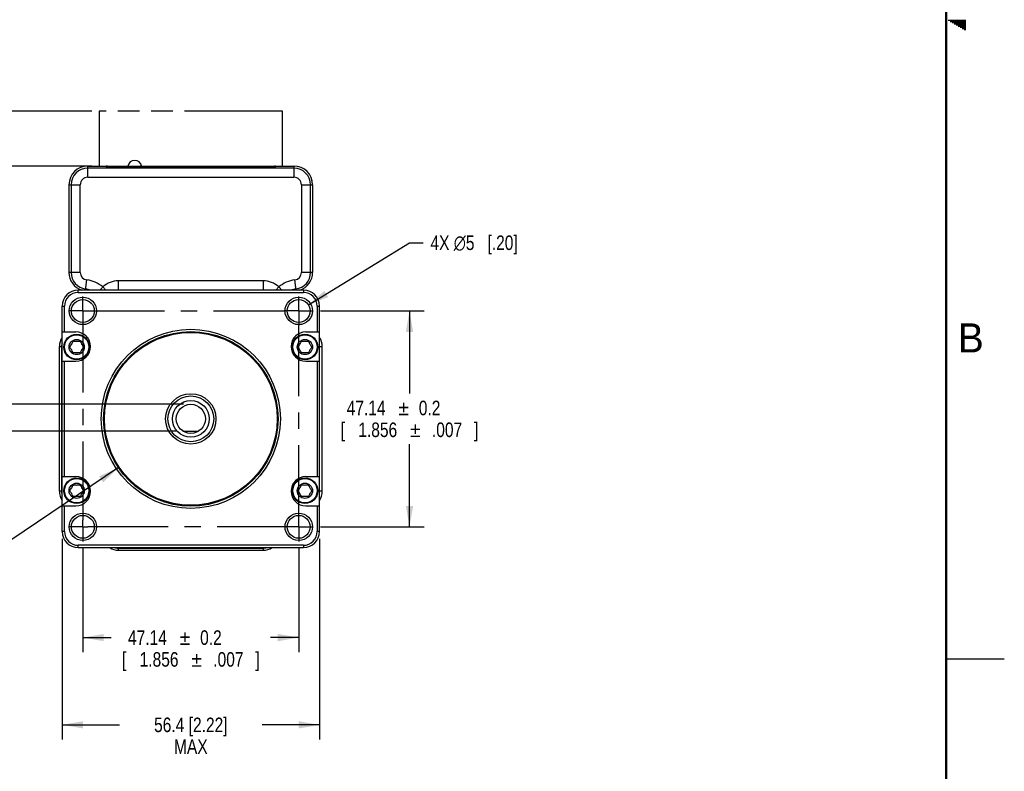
# Model space of a CAD drawing. Header units: inches. Extents: x 0 to 34, y 0 to 22.
# Tile 40 of 50: x 25.5 to 34, y 4.5 to 11. Entities that reach past the tile are written whole.
import ezdxf
from ezdxf.enums import TextEntityAlignment as Align

# ---------------------------------------------------------------- set-up
doc = ezdxf.new("R2010")
doc.units = ezdxf.units.IN
doc.header["$LTSCALE"] = 1.87
doc.header["$MEASUREMENT"] = 0
doc.linetypes.add('CENTER', pattern=[0.6, 0.375, -0.075, 0.075, -0.075])
doc.linetypes.add('PHANTOM', pattern=[0.8, 0.45, -0.05, 0.1, -0.05, 0.1, -0.05])
doc.layers.get('0').update_dxf_attribs({"linetype": 'CONTINUOUS'})
for name, color, linetype in [('02___PRT_ALL_AXES', 7, 'CONTINUOUS'), ('DIMENSIONS', 7, 'CONTINUOUS'), ('REFERENCES', 7, 'CONTINUOUS')]:
    doc.layers.add(name, color=color, linetype=linetype)
doc.styles.get("Standard").update_dxf_attribs({"font": 'txt', "width": 0.8})
doc.styles.add('TEXTSTYLE_1', font='gdt', dxfattribs={"width": 0.8})
doc.styles.add('TEXTSTYLE_2', font='txt')
doc.dimstyles.new('DIMSTYLE_1', dxfattribs={"dimtxt": 0.125, "dimasz": 0.18, "dimexe": 0.18, "dimexo": 0.0625, "dimgap": 0.09, "dimtad": 0, "dimtih": 1, "dimtoh": 1, "dimdec": 1, "dimdsep": 46, "dimtxsty": 'STANDARD', "dimblk": '_FILLED', "dimblk1": '_FILLED', "dimblk2": '_FILLED', "dimcen": 0.09, "dimadec": 0, "dimazin": 0, "dimtp": 0.1, "dimtm": 0.1, "dimtfac": 1, "dimtdec": 1, "dimtofl": 0, "dimtmove": 0, "dimatfit": 3, "dimldrblk": '_FILLED', "dimfxl": 1, "dimtolj": 1, "dimarcsym": 0})
doc.dimstyles.new('DIMSTYLE_6', dxfattribs={"dimtxt": 0.125, "dimasz": 0.18, "dimexe": 0.18, "dimexo": 0.0625, "dimgap": 0.09, "dimtad": 0, "dimtih": 1, "dimtoh": 1, "dimdsep": 46, "dimtxsty": 'STANDARD', "dimblk": '_FILLED', "dimblk1": '_FILLED', "dimblk2": '_FILLED', "dimcen": 0.09, "dimadec": 0, "dimazin": 0, "dimtol": 1, "dimtp": 0.2, "dimtm": 0.2, "dimtfac": 1, "dimtofl": 0, "dimtmove": 0, "dimatfit": 3, "dimldrblk": '_FILLED', "dimfxl": 1, "dimtolj": 1, "dimarcsym": 0})
doc.dimstyles.new('DIMSTYLE_7', dxfattribs={"dimtxt": 0.125, "dimasz": 0.18, "dimexe": 0.18, "dimexo": 0.0625, "dimgap": 0.09, "dimtad": 0, "dimtih": 1, "dimtoh": 1, "dimdsep": 46, "dimtxsty": 'STANDARD', "dimblk": '_FILLED', "dimblk1": '_FILLED', "dimblk2": '_FILLED', "dimcen": 0.09, "dimadec": 0, "dimazin": 0, "dimtol": 1, "dimtp": 0.05, "dimtm": 0.05, "dimtfac": 1, "dimtofl": 0, "dimtmove": 0, "dimatfit": 3, "dimldrblk": '_FILLED', "dimfxl": 1, "dimtolj": 1, "dimarcsym": 0})
doc.dimstyles.new('DIMSTYLE_8', dxfattribs={"dimtxt": 0.125, "dimasz": 0.18, "dimexe": 0.18, "dimexo": 0.0625, "dimgap": 0.09, "dimtad": 0, "dimtih": 1, "dimtoh": 1, "dimdec": 1, "dimdsep": 46, "dimtxsty": 'STANDARD', "dimblk": '_FILLED', "dimblk1": '_FILLED', "dimblk2": '_FILLED', "dimcen": 0.09, "dimadec": 0, "dimazin": 0, "dimtp": 0.1, "dimtm": 0.1, "dimtfac": 1, "dimtdec": 1, "dimtofl": 0, "dimtmove": 0, "dimatfit": 3, "dimldrblk": '_FILLED', "dimfxl": 1, "dimtolj": 1, "dimarcsym": 0})
doc.dimstyles.new('DIMSTYLE_9', dxfattribs={"dimtxt": 0.125, "dimasz": 0.18, "dimexe": 0.18, "dimexo": 0.0625, "dimgap": 0.09, "dimtad": 0, "dimtih": 1, "dimtoh": 1, "dimdec": 1, "dimdsep": 46, "dimtxsty": 'STANDARD', "dimblk": '_FILLED', "dimblk1": '_FILLED', "dimblk2": '_FILLED', "dimcen": 0.09, "dimadec": 0, "dimazin": 0, "dimtol": 1, "dimtp": 0.1, "dimtm": 0.1, "dimtfac": 1, "dimtdec": 1, "dimtofl": 0, "dimtmove": 0, "dimatfit": 3, "dimldrblk": '_FILLED', "dimfxl": 1, "dimtolj": 1, "dimarcsym": 0})

# ---------------------------------------------------------------- blocks, each defined once
blk = doc.blocks.new('_FILLED')
at = {"color": 0, "linetype": 'BYBLOCK'}
blk.add_solid([(0, 0), (-1, 0.174), (-1, -0.174)], dxfattribs=at)
blk = doc.blocks.new('*D3')
at = {"layer": 'DIMENSIONS', "color": 2, "linetype": 'CONTINUOUS'}
for p, q in [((25.1262, 10.5758), (24.8423, 10.5758)), ((25.1262, 10.209), (25.1262, 10.5758)), ((26.1563, 10.209), (25.0012, 10.209)), ((26.1563, 9.7366), (25.0012, 9.7366)), ((25.1262, 9.7366), (25.1262, 9.3766))]:
    blk.add_line(p, q, dxfattribs=at)
at = {"layer": 'DIMENSIONS', "color": 2, "linetype": 'CONTINUOUS', "xscale": 0.18, "yscale": 0.18, "zscale": 0.18}
for p, rotation in [((25.1262, 10.209), 270), ((25.1262, 9.7366), 90)]:
    blk.add_blockref('_FILLED', p, dxfattribs=dict(at, rotation=rotation))
at = {"layer": 'DIMENSIONS', "color": 2, "linetype": 'CONTINUOUS', "insert": (24.7798, 10.6383), "char_height": 0.125, "width": 1.6, "attachment_point": 3, "line_spacing_factor": 0.9}
blk.add_mtext('12{\\Ftxt.shx;\\W1.000000;\\H0.125000; }[.47]\\PMATING CONNECTOR', dxfattribs=at)
blk = doc.blocks.new('*D13')
at = {"layer": 'DIMENSIONS', "color": 2, "linetype": 'CONTINUOUS'}
for p, q in [((28.1216, 8.4917), (29.0112, 8.4917)), ((28.8862, 8.4917), (28.8862, 7.7825)), ((28.8862, 6.6358), (28.8862, 7.345)), ((28.1216, 6.6358), (29.0112, 6.6358))]:
    blk.add_line(p, q, dxfattribs=at)
at = {"layer": 'DIMENSIONS', "color": 2, "linetype": 'CONTINUOUS', "xscale": 0.18, "yscale": 0.18, "zscale": 0.18}
for p, rotation in [((28.8862, 8.4917), 90), ((28.8862, 6.6358), 270)]:
    blk.add_blockref('_FILLED', p, dxfattribs=dict(at, rotation=rotation))
at = {"layer": 'DIMENSIONS', "color": 2, "linetype": 'CONTINUOUS', "width": 0.8}
for s, p in [('47.14', (28.5133, 7.595)), ('0.2', (29.0591, 7.595)), ('[', (28.3133, 7.4075)), ('1.856', (28.6133, 7.4075)), ('.007', (29.2091, 7.4075)), (']', (29.4591, 7.4075))]:
    blk.add_text(s, height=0.125, dxfattribs=at).set_placement(p, align=Align.CENTER)
at = {"layer": 'DIMENSIONS', "color": 2, "linetype": 'CONTINUOUS', "style": 'TEXTSTYLE_1'}
for p in [(28.8362, 7.595), (28.9362, 7.4075)]:
    blk.add_text('`', height=0.125, dxfattribs=at).set_placement(p, align=Align.CENTER)
blk = doc.blocks.new('*D14')
at = {"layer": 'DIMENSIONS', "color": 2, "linetype": 'CONTINUOUS'}
for p, q in [((26.0782, 6.4483), (26.0782, 5.5588)), ((27.9341, 6.4483), (27.9341, 5.5588)), ((26.0782, 5.6838), (26.3208, 5.6838)), ((27.9341, 5.6838), (27.6916, 5.6838))]:
    blk.add_line(p, q, dxfattribs=at)
at = {"layer": 'DIMENSIONS', "color": 2, "linetype": 'CONTINUOUS', "xscale": 0.18, "yscale": 0.18, "zscale": 0.18, "rotation": 180}
blk.add_blockref('_FILLED', (26.0782, 5.6838), dxfattribs=at)
at = {"layer": 'DIMENSIONS', "color": 2, "linetype": 'CONTINUOUS', "xscale": 0.18, "yscale": 0.18, "zscale": 0.18}
blk.add_blockref('_FILLED', (27.9341, 5.6838), dxfattribs=at)
at = {"layer": 'DIMENSIONS', "color": 2, "linetype": 'CONTINUOUS', "style": 'TEXTSTYLE_1'}
for p in [(26.9562, 5.6213), (27.0562, 5.4338)]:
    blk.add_text('`', height=0.125, dxfattribs=at).set_placement(p, align=Align.CENTER)
at = {"layer": 'DIMENSIONS', "color": 2, "linetype": 'CONTINUOUS', "width": 0.8}
for s, p in [('47.14', (26.6333, 5.6213)), ('0.2', (27.1791, 5.6213)), ('[', (26.4333, 5.4338)), ('1.856', (26.7333, 5.4338)), ('.007', (27.3291, 5.4338)), (']', (27.5791, 5.4338))]:
    blk.add_text(s, height=0.125, dxfattribs=at).set_placement(p, align=Align.CENTER)
blk = doc.blocks.new('*D15')
at = {"layer": 'DIMENSIONS', "color": 2, "linetype": 'CONTINUOUS'}
for p, q in [((25.8999, 6.5328), (25.8999, 4.8088)), ((28.1125, 6.5328), (28.1125, 4.8088)), ((25.8999, 4.9338), (26.3937, 4.9338)), ((28.1125, 4.9338), (27.6187, 4.9338))]:
    blk.add_line(p, q, dxfattribs=at)
at = {"layer": 'DIMENSIONS', "color": 2, "linetype": 'CONTINUOUS', "xscale": 0.18, "yscale": 0.18, "zscale": 0.18, "rotation": 180}
blk.add_blockref('_FILLED', (25.8999, 4.9338), dxfattribs=at)
at = {"layer": 'DIMENSIONS', "color": 2, "linetype": 'CONTINUOUS', "xscale": 0.18, "yscale": 0.18, "zscale": 0.18}
blk.add_blockref('_FILLED', (28.1125, 4.9338), dxfattribs=at)
at = {"layer": 'DIMENSIONS', "color": 2, "linetype": 'CONTINUOUS', "insert": (27.0062, 4.9963), "char_height": 0.125, "width": 1.1, "attachment_point": 2, "line_spacing_factor": 0.9}
blk.add_mtext('56.4 [2.22]\\PMAX', dxfattribs=at)
blk = doc.blocks.new('*D16')
at = {"layer": 'DIMENSIONS', "color": 2, "linetype": 'CONTINUOUS'}
for p, q in [((26.3842, 7.1446), (25.1262, 6.2968)), ((25.1262, 6.2968), (25.0087, 6.2968))]:
    blk.add_line(p, q, dxfattribs=at)
at = {"layer": 'DIMENSIONS', "color": 2, "linetype": 'CONTINUOUS', "xscale": 0.18, "yscale": 0.18, "zscale": 0.18, "rotation": 33.9760472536}
blk.add_blockref('_FILLED', (26.3842, 7.1446), dxfattribs=at)
at = {"layer": 'DIMENSIONS', "color": 2, "linetype": 'CONTINUOUS', "width": 0.8}
for s, p in [('38.1', (23.0295, 6.2343)), ('0.05', (23.5753, 6.2343)), ('[', (23.8003, 6.2343)), ('1.500', (24.3003, 6.2343)), ('.001', (24.8462, 6.2343)), (']', (24.9462, 6.2343))]:
    blk.add_text(s, height=0.125, dxfattribs=at).set_placement(p, align=Align.RIGHT)
at = {"layer": 'DIMENSIONS', "color": 2, "linetype": 'CONTINUOUS', "style": 'TEXTSTYLE_1'}
for s, p in [('`', (23.1753, 6.2343)), ('`', (24.4462, 6.2343)), ('n', (22.6295, 6.2343))]:
    blk.add_text(s, height=0.125, dxfattribs=at).set_placement(p, align=Align.RIGHT)
blk = doc.blocks.new('*D17')
at = {"layer": 'DIMENSIONS', "color": 2, "linetype": 'CONTINUOUS'}
for p, q in [((28.0179, 8.5433), (28.8862, 9.0777)), ((28.8862, 9.0777), (29.0037, 9.0777))]:
    blk.add_line(p, q, dxfattribs=at)
at = {"layer": 'DIMENSIONS', "color": 2, "linetype": 'CONTINUOUS', "xscale": 0.18, "yscale": 0.18, "zscale": 0.18, "rotation": 211.6129229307}
blk.add_blockref('_FILLED', (28.0179, 8.5433), dxfattribs=at)
at = {"layer": 'DIMENSIONS', "color": 2, "linetype": 'CONTINUOUS', "insert": (29.0662, 9.1402), "char_height": 0.125, "width": 1.191667, "attachment_point": 1, "line_spacing_factor": 0.9}
blk.add_mtext('4X \\Fgdt;{\\Fgdt;n}\\Ftxt;5{\\Ftxt.shx;\\W1.000000;\\H0.125000; }[.20]', dxfattribs=at)
blk = doc.blocks.new('*D18')
at = {"layer": 'DIMENSIONS', "color": 2, "linetype": 'CONTINUOUS'}
for p, q in [((25.1262, 8.0964), (24.9414, 8.0964)), ((25.1262, 7.6888), (25.1262, 8.0964)), ((26.9437, 7.6888), (25.0012, 7.6888)), ((26.8763, 7.4585), (25.0012, 7.4585)), ((25.1262, 7.4585), (25.1262, 7.0985))]:
    blk.add_line(p, q, dxfattribs=at)
at = {"layer": 'DIMENSIONS', "color": 2, "linetype": 'CONTINUOUS', "xscale": 0.18, "yscale": 0.18, "zscale": 0.18}
for p, rotation in [((25.1262, 7.6888), 270), ((25.1262, 7.4585), 90)]:
    blk.add_blockref('_FILLED', p, dxfattribs=dict(at, rotation=rotation))
at = {"layer": 'DIMENSIONS', "color": 2, "linetype": 'CONTINUOUS', "width": 0.8}
for s, p in [('5.9', (22.8623, 8.0339)), ('0.1', (23.3081, 8.0339)), ('[', (23.5331, 8.0339)), ('.23', (23.8331, 8.0339)), ('.00', (24.2789, 8.0339)), (']', (24.3789, 8.0339)), (' FLAT', (24.8789, 8.0339))]:
    blk.add_text(s, height=0.125, dxfattribs=at).set_placement(p, align=Align.RIGHT)
at = {"layer": 'DIMENSIONS', "color": 2, "linetype": 'CONTINUOUS', "style": 'TEXTSTYLE_1'}
for p in [(23.0081, 8.0339), (23.9789, 8.0339)]:
    blk.add_text('`', height=0.125, dxfattribs=at).set_placement(p, align=Align.RIGHT)

msp = doc.modelspace()

# ---------------------------------------------------------------- linework, layer by layer
at = {"color": 2, "linetype": 'CONTINUOUS'}
for p, q in [((33.5173, 10.99), (33.6697, 10.99)), ((33.5347, 10.98), (33.6697, 10.98)), ((33.552, 10.97), (33.6697, 10.97)), ((33.5693, 10.96), (33.6697, 10.96)), ((33.5866, 10.95), (33.6697, 10.95)), ((33.6039, 10.94), (33.6697, 10.94)), ((33.6213, 10.93), (33.6697, 10.93)), ((33.6386, 10.92), (33.6697, 10.92)), ((33.6559, 10.91), (33.6697, 10.91)), ((33.5, 5.5), (34, 5.5))]:
    msp.add_line(p, q, dxfattribs=at)
at = {"color": 7, "linetype": 'CONTINUOUS'}
for p, q in [((26.1203, 9.6403), (26.1203, 9.7371)), ((26.1203, 9.7371), (26.2778, 9.7371)), ((26.2778, 9.7371), (26.2778, 9.7272)), ((26.2836, 9.7359), (26.2804, 9.7359)), ((26.2896, 9.7359), (26.2836, 9.7359)), ((26.2857, 9.728), (26.2857, 9.7359)), ((26.2896, 9.7272), (26.2896, 9.7366)), ((26.2896, 9.7366), (27.7227, 9.7366)), ((27.7227, 9.7366), (27.7227, 9.7272)), ((27.7227, 9.7359), (27.7266, 9.7359)), ((27.7266, 9.7359), (27.7266, 9.7272)), ((27.7296, 9.7359), (27.7266, 9.7359)), ((27.7326, 9.7359), (27.7296, 9.7359)), ((27.7345, 9.7359), (27.7326, 9.7359)), ((27.7345, 9.7272), (27.7345, 9.7371)), ((27.7345, 9.7371), (27.892, 9.7371)), ((27.892, 9.7371), (27.892, 9.6403)), ((27.892, 9.719), (26.1203, 9.719)), ((26.2778, 9.7272), (27.7345, 9.7272)), ((26.2857, 9.7272), (26.2857, 9.728)), ((26.2857, 9.728), (26.2896, 9.728)), ((27.7227, 9.728), (27.7266, 9.728)), ((25.9588, 9.5756), (25.9588, 8.8228)), ((25.9588, 9.5756), (26.0556, 9.5756)), ((25.9769, 9.5756), (25.9769, 8.8228)), ((26.0556, 8.8228), (26.0556, 9.5756)), ((26.1203, 9.6403), (27.892, 9.6403)), ((27.9567, 9.5756), (27.9567, 8.8228)), ((27.9567, 9.5756), (28.0535, 9.5756)), ((28.0354, 8.8228), (28.0354, 9.5756)), ((28.0535, 9.5756), (28.0535, 8.8228)), ((26.0556, 8.8228), (25.9588, 8.8228)), ((28.0535, 8.8228), (27.9567, 8.8228)), ((26.1008, 8.6701), (26.1121, 8.7587)), ((26.3841, 8.6713), (26.3841, 8.7504)), ((27.6282, 8.7504), (26.3841, 8.7504)), ((27.6282, 8.7504), (27.6282, 8.6712)), ((27.9115, 8.6701), (27.9002, 8.7587)), ((26.0377, 8.6504), (26.0377, 8.6701)), ((27.9747, 8.6701), (26.0377, 8.6701)), ((26.0377, 8.6504), (27.9747, 8.6504)), ((26.2746, 8.6701), (26.2492, 8.6974)), ((27.6264, 8.6713), (26.3824, 8.6713)), ((26.3841, 8.6717), (27.6282, 8.6717)), ((27.7632, 8.6974), (27.7378, 8.6701)), ((27.9747, 8.6701), (27.9747, 8.6504)), ((25.8999, 6.5953), (25.8999, 8.5323)), ((25.8999, 8.5323), (25.9196, 8.5323)), ((25.9196, 8.3118), (25.9196, 8.5323)), ((28.0928, 8.5323), (28.1125, 8.5323)), ((28.0928, 8.5323), (28.0928, 8.3118)), ((28.1125, 6.5953), (28.1125, 8.5323)), ((25.8999, 8.3118), (26.018, 8.3118)), ((27.9944, 8.3118), (28.1125, 8.3118)), ((25.8762, 6.9417), (25.8762, 8.1858)), ((25.8762, 8.1858), (25.8952, 8.1858)), ((25.8951, 8.184), (25.8951, 6.94)), ((28.1136, 8.1858), (28.1362, 8.1858)), ((28.1137, 6.94), (28.1137, 8.184)), ((28.1362, 6.9417), (28.1362, 8.1858)), ((25.8999, 8.0598), (26.018, 8.0598)), ((25.9196, 7.0677), (25.9196, 8.0598)), ((27.9944, 8.0598), (28.1125, 8.0598)), ((28.0928, 8.0598), (28.0928, 7.0677)), ((26.9388, 7.4585), (27.0735, 7.4585)), ((25.8999, 7.0677), (26.018, 7.0677)), ((27.9944, 7.0677), (28.1125, 7.0677)), ((25.8951, 6.9417), (25.8762, 6.9417)), ((28.1362, 6.9417), (28.1137, 6.9417)), ((25.8999, 6.8157), (26.018, 6.8157)), ((25.9196, 6.5953), (25.9196, 6.8157)), ((27.9944, 6.8157), (28.1125, 6.8157)), ((28.0928, 6.8157), (28.0928, 6.5953)), ((25.9196, 6.5953), (25.8999, 6.5953)), ((28.1125, 6.5953), (28.0928, 6.5953)), ((27.9747, 6.4772), (26.0377, 6.4772)), ((26.0377, 6.4575), (26.0377, 6.4772)), ((26.0377, 6.4575), (27.9747, 6.4575)), ((26.3824, 6.4527), (27.6264, 6.4527)), ((26.3841, 6.4338), (26.3841, 6.4527)), ((26.3841, 6.4338), (27.6282, 6.4338)), ((27.6282, 6.4528), (27.6282, 6.4338)), ((27.9747, 6.4772), (27.9747, 6.4575))]:
    msp.add_line(p, q, dxfattribs=at)
at = {"color": 7, "linetype": 'CONTINUOUS', "const_width": 0.02}
msp.add_lwpolyline([(33.5, 0.5), (33.5, 21.5)], dxfattribs=at)
at = {"color": 7, "linetype": 'CONTINUOUS'}
msp.add_lwpolyline([(26.2804, 9.7359), (26.2784, 9.7359), (26.2778, 9.7359)], dxfattribs=at)
for centre, radius in [((26.0782, 8.4917), 0.1181), ((26.0782, 8.4917), 0.0984), ((27.9341, 8.4917), 0.1181), ((27.9341, 8.4917), 0.0984), ((27.0062, 7.5638), 0.7697), ((27.0062, 7.5638), 0.75), ((27.0062, 7.5638), 0.7421), ((26.0249, 8.1814), 0.1102), ((26.0249, 8.1814), 0.1048), ((26.0249, 8.1814), 0.0655), ((27.9874, 8.1814), 0.1102), ((27.9874, 8.1814), 0.1048), ((27.9874, 8.1814), 0.0655), ((27.0062, 7.5638), 0.2165), ((27.0062, 7.5638), 0.1969), ((27.0062, 7.5638), 0.1575), ((27.0062, 7.5638), 0.125), ((26.0249, 6.9461), 0.1102), ((26.0249, 6.9461), 0.1048), ((27.9874, 6.9461), 0.1102), ((27.9874, 6.9461), 0.1048), ((26.0249, 6.9461), 0.0655), ((27.9874, 6.9461), 0.0655), ((26.0782, 6.6358), 0.1181), ((26.0782, 6.6358), 0.0984), ((27.9341, 6.6358), 0.1181), ((27.9341, 6.6358), 0.0984)]:
    msp.add_circle(centre, radius, dxfattribs=at)
for centre, radius, start, end in [((26.1203, 9.5756), 0.1615, 90, 180), ((26.524, 9.7268), 0.0591, 9.59866, 170.40134), ((27.892, 9.5756), 0.1615, 0, 90), ((26.1203, 9.5756), 0.1434, 90, 180), ((27.892, 9.5756), 0.1434, 0, 90), ((26.1203, 9.5756), 0.0647, 90, 180), ((27.892, 9.5756), 0.0647, 0, 90), ((26.1203, 8.8228), 0.1615, 180, 251.06471), ((26.1203, 8.8228), 0.1434, 180, 262.70819), ((26.1203, 8.8228), 0.0647, 180, 262.70819), ((27.892, 8.8228), 0.0647, 277.29181, 360), ((27.892, 8.8228), 0.1434, 277.29181, 360), ((27.892, 8.8228), 0.1615, 288.93529, 360), ((26.0791, 8.5008), 0.26, 49.15039, 82.70819), ((26.3841, 8.552), 0.1984, 90, 132.85019), ((27.6282, 8.552), 0.1984, 47.14981, 90), ((27.9332, 8.5008), 0.26, 97.29181, 130.84961), ((26.0377, 8.5323), 0.1378, 90, 180), ((26.0377, 8.5323), 0.1181, 90, 180), ((26.0791, 8.5008), 0.1813, 69.11376, 82.70819), ((26.3841, 8.552), 0.1197, 90, 99.29382), ((26.3824, 8.5531), 0.1181, 90, 97.95031), ((27.6264, 8.5531), 0.1181, 82.03762, 90), ((27.6282, 8.552), 0.1197, 80.70618, 90), ((27.9332, 8.5008), 0.1813, 97.29181, 110.88624), ((27.9747, 8.5323), 0.1378, 0, 90), ((27.9747, 8.5323), 0.1181, 0, 90), ((26.018, 8.1858), 0.126, 270, 90), ((27.9944, 8.1858), 0.126, 90, 270), ((26.018, 8.1858), 0.1418, 146.42165, 180), ((26.0133, 8.184), 0.1181, 163.75669, 180), ((27.9944, 8.1858), 0.1418, 0, 33.57835), ((27.9955, 8.184), 0.1181, 0, 7.96238), ((26.018, 6.9417), 0.126, 270, 90), ((27.9944, 6.9417), 0.126, 90, 270), ((26.018, 6.9417), 0.1418, 180, 213.57835), ((27.9944, 6.9417), 0.1418, 326.42165, 360), ((26.0133, 6.94), 0.1181, 180, 196.24413), ((27.9955, 6.94), 0.1181, 352.04969, 360), ((26.0377, 6.5953), 0.1378, 180, 270), ((26.0377, 6.5953), 0.1181, 180, 270), ((27.9747, 6.5953), 0.1378, 270, 360), ((27.9747, 6.5953), 0.1181, 270, 360), ((26.3841, 6.5756), 0.1418, 236.42165, 270), ((26.3824, 6.5709), 0.1181, 253.75587, 270), ((27.6264, 6.5709), 0.1181, 270, 286.24331), ((27.6282, 6.5756), 0.1418, 270, 303.57835)]:
    msp.add_arc(centre, radius, start, end, dxfattribs=at)
for points, knots in [([(26.2857, 9.728), (26.2852, 9.728), (26.2842, 9.728), (26.2827, 9.728), (26.2814, 9.728), (26.2802, 9.7281), (26.2793, 9.7281), (26.2788, 9.7282), (26.2784, 9.7282), (26.2782, 9.7283), (26.278, 9.7283), (26.2779, 9.7283), (26.2778, 9.7284), (26.2778, 9.7284)], [0, 0, 0, 0, 0.194272, 0.381068, 0.553219, 0.704137, 0.828075, 0.878429, 0.920398, 0.953618, 0.977843, 0.993034, 1, 1, 1, 1]), ([(27.7345, 9.7284), (27.7345, 9.7284), (27.7345, 9.7283), (27.7343, 9.7283), (27.7342, 9.7283), (27.7339, 9.7282), (27.7336, 9.7282), (27.733, 9.7281), (27.7321, 9.7281), (27.731, 9.728), (27.7296, 9.728), (27.7282, 9.728), (27.7272, 9.728), (27.7266, 9.728)], [0, 0, 0, 0, 0.006966, 0.022157, 0.046382, 0.079602, 0.121571, 0.171925, 0.295863, 0.446781, 0.618932, 0.805728, 1, 1, 1, 1]), ([(26.2306, 8.6701), (26.231, 8.6714), (26.2317, 8.674), (26.2337, 8.6791), (26.2371, 8.6853), (26.2425, 8.6919), (26.2469, 8.6957), (26.2492, 8.6974)], [0, 0, 0, 0, 0.120092, 0.241727, 0.48967, 0.743274, 1, 1, 1, 1]), ([(27.7632, 8.6974), (27.7655, 8.6957), (27.7688, 8.6929), (27.7726, 8.6886), (27.776, 8.6841), (27.7787, 8.6792), (27.7806, 8.674), (27.7814, 8.6714), (27.7817, 8.6701)], [0, 0, 0, 0, 0.256661, 0.384121, 0.510433, 0.758279, 0.879896, 1, 1, 1, 1]), ([(25.9823, 8.1568), (25.9769, 8.1663), (25.9594, 8.1814), (25.9856, 8.2042), (25.9922, 8.2382), (26.0249, 8.2269), (26.0494, 8.2354), (26.0563, 8.2284), (26.0574, 8.2268)], [0, 0, 0, 0, 0.190852, 0.381704, 0.572556, 0.763408, 0.95426, 1, 1, 1, 1]), ([(27.9448, 8.1568), (27.9393, 8.1663), (27.9218, 8.1814), (27.9481, 8.2042), (27.9546, 8.2382), (27.9874, 8.2269), (28.0119, 8.2354), (28.0187, 8.2284), (28.0199, 8.2268)], [0, 0, 0, 0, 0.190852, 0.381704, 0.572556, 0.763408, 0.95426, 1, 1, 1, 1]), ([(26.0676, 8.2061), (26.073, 8.1966), (26.0905, 8.1814), (26.0643, 8.1587), (26.0577, 8.1247), (26.0249, 8.136), (26.0005, 8.1275), (25.9936, 8.1345), (25.9925, 8.1361)], [0, 0, 0, 0, 0.190852, 0.381704, 0.572556, 0.763408, 0.95426, 1, 1, 1, 1]), ([(28.03, 8.2061), (28.0355, 8.1966), (28.053, 8.1814), (28.0267, 8.1587), (28.0202, 8.1247), (27.9874, 8.136), (27.9629, 8.1275), (27.9561, 8.1345), (27.9549, 8.1361)], [0, 0, 0, 0, 0.190852, 0.381704, 0.572556, 0.763408, 0.95426, 1, 1, 1, 1]), ([(25.9823, 6.9215), (25.9769, 6.931), (25.9594, 6.9461), (25.9856, 6.9688), (25.9922, 7.0029), (26.0249, 6.9915), (26.0494, 7), (26.0563, 6.9931), (26.0574, 6.9914)], [0, 0, 0, 0, 0.190852, 0.381704, 0.572556, 0.763408, 0.95426, 1, 1, 1, 1]), ([(26.0676, 6.9707), (26.073, 6.9612), (26.0905, 6.9461), (26.0643, 6.9234), (26.0577, 6.8893), (26.0249, 6.9007), (26.0005, 6.8922), (25.9936, 6.8991), (25.9925, 6.9008)], [0, 0, 0, 0, 0.190852, 0.381704, 0.572556, 0.763408, 0.95426, 1, 1, 1, 1]), ([(27.9448, 6.9215), (27.9393, 6.931), (27.9218, 6.9461), (27.9481, 6.9688), (27.9546, 7.0029), (27.9874, 6.9915), (28.0119, 7), (28.0187, 6.9931), (28.0199, 6.9914)], [0, 0, 0, 0, 0.190852, 0.381704, 0.572556, 0.763408, 0.95426, 1, 1, 1, 1]), ([(28.03, 6.9707), (28.0355, 6.9612), (28.053, 6.9461), (28.0267, 6.9234), (28.0202, 6.8893), (27.9874, 6.9007), (27.9629, 6.8922), (27.9561, 6.8991), (27.9549, 6.9008)], [0, 0, 0, 0, 0.190852, 0.381704, 0.572556, 0.763408, 0.95426, 1, 1, 1, 1])]:
    msp.add_open_spline(points, degree=3, knots=knots, dxfattribs=at)
for points in [[(26.0574, 8.2268), (26.0612, 8.2215), (26.0634, 8.2132), (26.0676, 8.2061)], [(28.0199, 8.2268), (28.0236, 8.2215), (28.0259, 8.2132), (28.03, 8.2061)], [(25.9925, 8.1361), (25.9887, 8.1414), (25.9865, 8.1496), (25.9823, 8.1568)], [(27.9549, 8.1361), (27.9512, 8.1414), (27.9489, 8.1496), (27.9448, 8.1568)], [(26.0574, 6.9914), (26.0612, 6.9862), (26.0634, 6.9779), (26.0676, 6.9707)], [(28.0199, 6.9914), (28.0236, 6.9862), (28.0259, 6.9779), (28.03, 6.9707)], [(25.9925, 6.9008), (25.9887, 6.906), (25.9865, 6.9143), (25.9823, 6.9215)], [(27.9549, 6.9008), (27.9512, 6.906), (27.9489, 6.9143), (27.9448, 6.9215)]]:
    msp.add_open_spline(points, degree=3, dxfattribs=at)
at = {"layer": '02___PRT_ALL_AXES', "color": 7, "linetype": 'CENTER'}
for p, q in [((26.0782, 8.4917), (26.0782, 8.6167)), ((27.9341, 8.4917), (27.9341, 8.6167)), ((26.0782, 8.4917), (25.9532, 8.4917)), ((26.0782, 8.4917), (26.0782, 6.6917)), ((26.0782, 8.4917), (27.8091, 8.4917)), ((27.9341, 8.4917), (27.8091, 8.4917)), ((27.9341, 8.4917), (28.0591, 8.4917)), ((27.9341, 8.4917), (27.9341, 8.3667)), ((27.9341, 6.6358), (27.9341, 8.3667)), ((26.0782, 6.6358), (26.0782, 6.6917)), ((26.0782, 6.6358), (25.9532, 6.6358)), ((26.0782, 6.6358), (26.121, 6.6358)), ((26.0782, 6.6358), (26.0782, 6.5108)), ((27.9341, 6.6358), (26.121, 6.6358)), ((27.9341, 6.6358), (28.0591, 6.6358)), ((27.9341, 6.6358), (27.9341, 6.5108))]:
    msp.add_line(p, q, dxfattribs=at)
at = {"layer": 'REFERENCES', "color": 4, "linetype": 'PHANTOM'}
for p, q in [((26.2188, 10.209), (26.2188, 9.7366)), ((27.7936, 10.209), (26.2188, 10.209)), ((27.7936, 9.7366), (27.7936, 10.209)), ((26.2188, 9.7366), (27.7936, 9.7366))]:
    msp.add_line(p, q, dxfattribs=at)

# ---------------------------------------------------------------- texts
at = {"color": 2, "linetype": 'CONTINUOUS', "insert": (33.6006, 8.3845), "char_height": 0.25, "width": 0.25, "attachment_point": 1, "line_spacing_factor": 0.9, "style": 'TEXTSTYLE_2'}
msp.add_mtext('B', dxfattribs=at)

# ---------------------------------------------------------------- dimensions: what is measured, and where the dimension line sits
at = {"layer": 'DIMENSIONS', "color": 2, "linetype": 'CONTINUOUS'}
for base, p1, p2, angle, text, dimstyle, picture, middle in [((25.1262, 10.209), (26.1563, 9.7366), (26.1563, 10.209), 90, '<>\\PMATING CONNECTOR', 'DIMSTYLE_1', '*D3', (23.1298, 10.4664)), ((25.1262, 7.4585), (26.9437, 7.6888), (26.8763, 7.4585), 270, '<> FLAT', 'DIMSTYLE_9', '*D18', (23.3206, 8.0964))]:
    dim = msp.add_linear_dim(base=base, p1=p1, p2=p2, angle=angle, text=text, dimstyle=dimstyle, dxfattribs=at)
    dim.commit()
    dim.dimension.update_dxf_attribs({"geometry": picture, "text_midpoint": middle, "dimtype": 160})
dim = msp.add_diameter_dim_2p(p1=(28.0179, 8.5433), p2=(27.8503, 8.4401), text='4X <>', dimstyle='DIMSTYLE_8', dxfattribs=at)
dim.commit()
dim.dimension.update_dxf_attribs({"geometry": '*D17', "text_midpoint": (29.662, 9.0777), "dimtype": 163})
for base, p1, p2, angle, picture, middle in [((28.8862, 8.4917), (28.1216, 6.6358), (28.1216, 8.4917), 90, '*D13', (28.7362, 7.5638)), ((26.0782, 5.6838), (27.9341, 6.4483), (26.0782, 6.4483), 180, '*D14', (26.8562, 5.59))]:
    dim = msp.add_linear_dim(base=base, p1=p1, p2=p2, angle=angle, dimstyle='DIMSTYLE_6', dxfattribs=at)
    dim.commit()
    dim.dimension.update_dxf_attribs({"geometry": picture, "text_midpoint": middle, "dimtype": 160})
dim = msp.add_diameter_dim_2p(p1=(26.3842, 7.1446), p2=(27.6281, 7.9829), dimstyle='DIMSTYLE_7', dxfattribs=at)
dim.commit()
dim.dimension.update_dxf_attribs({"geometry": '*D16', "text_midpoint": (23.5378, 6.2968), "dimtype": 163})
dim = msp.add_linear_dim(base=(28.1125, 4.9338), p1=(25.8999, 6.5328), p2=(28.1125, 6.5328), text='56.4 [2.22]\\PMAX', dimstyle='DIMSTYLE_1', dxfattribs=at)
dim.commit()
dim.dimension.update_dxf_attribs({"geometry": '*D15', "text_midpoint": (26.4562, 4.8244), "dimtype": 160})

doc.saveas('drawing.dxf')
